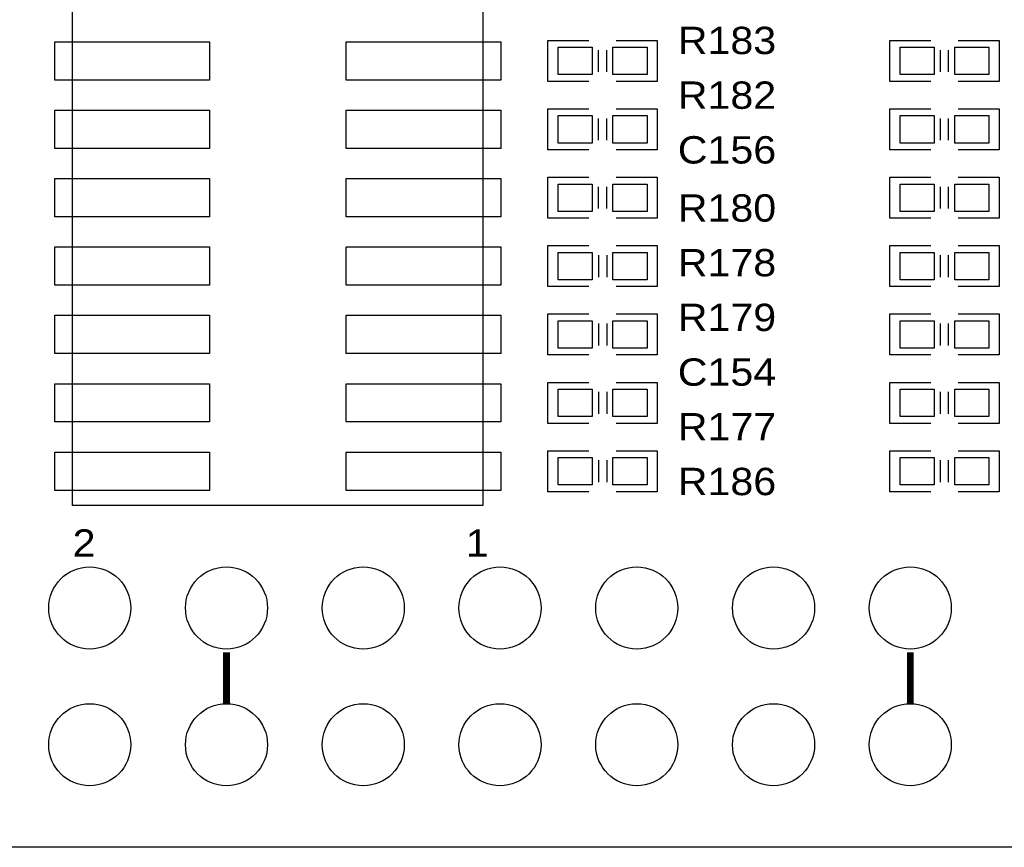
# Model space of a CAD drawing. Extents: x -14006 to 19506, y -9606 to 12409.
# Tile 16 of 29: x 6154 to 9034, y -377 to 2043. Entities that reach past the tile are written whole.
import ezdxf

# ---------------------------------------------------------------- set-up
doc = ezdxf.new("R2010")
doc.units = 0
doc.layers.add('1', color=7, linetype='CONTINUOUS')

# ---------------------------------------------------------------- blocks, each defined once
blk = doc.blocks.new('FIGURE_SQUARE')
blk.add_lwpolyline([(-0.5, -0.5), (-0.5, 0.5), (0.5, 0.5), (0.5, -0.5)], close=True)
blk = doc.blocks.new('FIGURE_CIRCLE')
blk.add_circle((0, 0), 0.5)

msp = doc.modelspace()

# ---------------------------------------------------------------- linework, layer by layer
at = {"layer": '1'}
msp.add_lwpolyline([(7508.6, 622.64), (6308.6, 622.64), (6308.6, 2622.64), (7508.6, 2622.64)], close=True, dxfattribs=at)
for points in [[(7818.6, 1862.64), (7698.6, 1862.64), (7698.6, 1982.64), (7818.6, 1982.64)], [(7898.6, 1982.64), (8018.6, 1982.64), (8018.6, 1862.64)], [(8818.6, 1862.64), (8698.6, 1862.64), (8698.6, 1982.64), (8818.6, 1982.64)], [(8898.6, 1982.64), (9018.6, 1982.64), (9018.6, 1862.64)], [(7846.6, 1890.64), (7846.6, 1954.64)], [(7870.6, 1890.64), (7870.6, 1954.64)], [(8846.6, 1890.64), (8846.6, 1954.64)], [(8870.6, 1890.64), (8870.6, 1954.64)], [(8018.6, 1862.64), (7898.6, 1862.64)], [(9018.6, 1862.64), (8898.6, 1862.64)], [(7818.6, 1662.64), (7698.6, 1662.64), (7698.6, 1782.64), (7818.6, 1782.64)], [(7898.6, 1782.64), (8018.6, 1782.64), (8018.6, 1662.64)], [(8818.6, 1662.64), (8698.6, 1662.64), (8698.6, 1782.64), (8818.6, 1782.64)], [(8898.6, 1782.64), (9018.6, 1782.64), (9018.6, 1662.64)], [(7846.6, 1690.64), (7846.6, 1754.64)], [(7870.6, 1690.64), (7870.6, 1754.64)], [(8846.6, 1690.64), (8846.6, 1754.64)], [(8870.6, 1690.64), (8870.6, 1754.64)], [(8018.6, 1662.64), (7898.6, 1662.64)], [(9018.6, 1662.64), (8898.6, 1662.64)], [(7818.6, 1462.64), (7698.6, 1462.64), (7698.6, 1582.64), (7818.6, 1582.64)], [(7898.6, 1582.64), (8018.6, 1582.64), (8018.6, 1462.64)], [(8818.6, 1462.64), (8698.6, 1462.64), (8698.6, 1582.64), (8818.6, 1582.64)], [(8898.6, 1582.64), (9018.6, 1582.64), (9018.6, 1462.64)], [(7846.6, 1490.64), (7846.6, 1554.64)], [(7870.6, 1490.64), (7870.6, 1554.64)], [(8846.6, 1490.64), (8846.6, 1554.64)], [(8870.6, 1490.64), (8870.6, 1554.64)], [(8018.6, 1462.64), (7898.6, 1462.64)], [(9018.6, 1462.64), (8898.6, 1462.64)], [(7818.6, 1262.64), (7698.6, 1262.64), (7698.6, 1382.64)], [(7698.6, 1382.64), (7818.6, 1382.64)], [(7898.6, 1382.64), (8018.6, 1382.64), (8018.6, 1262.64), (7898.6, 1262.64)], [(8818.6, 1262.64), (8698.6, 1262.64), (8698.6, 1382.64), (8818.6, 1382.64)], [(8898.6, 1382.64), (9018.6, 1382.64), (9018.6, 1262.64)], [(7846.6, 1354.64), (7846.6, 1290.64)], [(7870.6, 1354.64), (7870.6, 1290.64)], [(8846.6, 1290.64), (8846.6, 1354.64)], [(8870.6, 1290.64), (8870.6, 1354.64)], [(9018.6, 1262.64), (8898.6, 1262.64)], [(7698.6, 1182.64), (7818.6, 1182.64)], [(7818.6, 1062.64), (7698.6, 1062.64), (7698.6, 1182.64)], [(7898.6, 1182.64), (8018.6, 1182.64), (8018.6, 1062.64), (7898.6, 1062.64)], [(8818.6, 1062.64), (8698.6, 1062.64), (8698.6, 1182.64), (8818.6, 1182.64)], [(8898.6, 1182.64), (9018.6, 1182.64), (9018.6, 1062.64)], [(7846.6, 1154.64), (7846.6, 1090.64)], [(7870.6, 1154.64), (7870.6, 1090.64)], [(8846.6, 1090.64), (8846.6, 1154.64)], [(8870.6, 1090.64), (8870.6, 1154.64)], [(9018.6, 1062.64), (8898.6, 1062.64)], [(7818.6, 862.64), (7698.6, 862.64), (7698.6, 982.64)], [(7698.6, 982.64), (7818.6, 982.64)], [(7898.6, 982.64), (8018.6, 982.64), (8018.6, 862.64), (7898.6, 862.64)], [(8818.6, 862.64), (8698.6, 862.64), (8698.6, 982.64), (8818.6, 982.64)], [(8898.6, 982.64), (9018.6, 982.64), (9018.6, 862.64)], [(7846.6, 954.64), (7846.6, 890.64)], [(7870.6, 954.64), (7870.6, 890.64)], [(8846.6, 890.64), (8846.6, 954.64)], [(8870.6, 890.64), (8870.6, 954.64)], [(9018.6, 862.64), (8898.6, 862.64)], [(7818.6, 662.64), (7698.6, 662.64), (7698.6, 782.64)], [(7698.6, 782.64), (7818.6, 782.64)], [(7898.6, 782.64), (8018.6, 782.64), (8018.6, 662.64), (7898.6, 662.64)], [(8818.6, 662.64), (8698.6, 662.64), (8698.6, 782.64), (8818.6, 782.64)], [(8898.6, 782.64), (9018.6, 782.64), (9018.6, 662.64)], [(7846.6, 754.64), (7846.6, 690.64)], [(7870.6, 754.64), (7870.6, 690.64)], [(8846.6, 690.64), (8846.6, 754.64)], [(8870.6, 690.64), (8870.6, 754.64)], [(9018.6, 662.64), (8898.6, 662.64)], [(16458.6, -377.36), (5858.6, -377.36)]]:
    msp.add_lwpolyline(points, dxfattribs=at)
at = {"layer": '1', "const_width": 20}
for points in [[(6758.6, 42.64), (6758.6, 192.64)], [(8758.6, 42.64), (8758.6, 192.64)]]:
    msp.add_lwpolyline(points, dxfattribs=at)

# ---------------------------------------------------------------- block references
at = {"layer": '1'}
for name, p, xscale, yscale in [('FIGURE_SQUARE', (6482.6, 1922.64), 452, 112), ('FIGURE_SQUARE', (7334.6, 1922.64), 452, 112), ('FIGURE_SQUARE', (7778.6, 1922.64), 100, 80), ('FIGURE_SQUARE', (7938.6, 1922.64), 100, 80), ('FIGURE_SQUARE', (8778.6, 1922.64), 100, 80), ('FIGURE_SQUARE', (8938.6, 1922.64), 100, 80), ('FIGURE_SQUARE', (6482.6, 1722.64), 452, 112), ('FIGURE_SQUARE', (7334.6, 1722.64), 452, 112), ('FIGURE_SQUARE', (7778.6, 1722.64), 100, 80), ('FIGURE_SQUARE', (7938.6, 1722.64), 100, 80), ('FIGURE_SQUARE', (8778.6, 1722.64), 100, 80), ('FIGURE_SQUARE', (8938.6, 1722.64), 100, 80), ('FIGURE_SQUARE', (6482.6, 1522.64), 452, 112), ('FIGURE_SQUARE', (7334.6, 1522.64), 452, 112), ('FIGURE_SQUARE', (7778.6, 1522.64), 100, 80), ('FIGURE_SQUARE', (7938.6, 1522.64), 100, 80), ('FIGURE_SQUARE', (8778.6, 1522.64), 100, 80), ('FIGURE_SQUARE', (8938.6, 1522.64), 100, 80), ('FIGURE_SQUARE', (6482.6, 1322.64), 452, 112), ('FIGURE_SQUARE', (7334.6, 1322.64), 452, 112), ('FIGURE_SQUARE', (7778.6, 1322.64), 100, 80), ('FIGURE_SQUARE', (7938.6, 1322.64), 100, 80), ('FIGURE_SQUARE', (8778.6, 1322.64), 100, 80), ('FIGURE_SQUARE', (8938.6, 1322.64), 100, 80), ('FIGURE_SQUARE', (6482.6, 1122.64), 452, 112), ('FIGURE_SQUARE', (7334.6, 1122.64), 452, 112), ('FIGURE_SQUARE', (7778.6, 1122.64), 100, 80), ('FIGURE_SQUARE', (7938.6, 1122.64), 100, 80), ('FIGURE_SQUARE', (8778.6, 1122.64), 100, 80), ('FIGURE_SQUARE', (8938.6, 1122.64), 100, 80), ('FIGURE_SQUARE', (6482.6, 922.64), 452, 112), ('FIGURE_SQUARE', (7334.6, 922.64), 452, 112), ('FIGURE_SQUARE', (7778.6, 922.64), 100, 80), ('FIGURE_SQUARE', (7938.6, 922.64), 100, 80), ('FIGURE_SQUARE', (8778.6, 922.64), 100, 80), ('FIGURE_SQUARE', (8938.6, 922.64), 100, 80), ('FIGURE_SQUARE', (6482.6, 722.64), 452, 112), ('FIGURE_SQUARE', (7334.6, 722.64), 452, 112), ('FIGURE_SQUARE', (7778.6, 722.64), 100, 80), ('FIGURE_SQUARE', (7938.6, 722.64), 100, 80), ('FIGURE_SQUARE', (8778.6, 722.64), 100, 80), ('FIGURE_SQUARE', (8938.6, 722.64), 100, 80), ('FIGURE_CIRCLE', (6358.6, 322.64), 240, 240), ('FIGURE_CIRCLE', (6758.6, 322.64), 240, 240), ('FIGURE_CIRCLE', (7158.6, 322.64), 240, 240), ('FIGURE_CIRCLE', (7558.6, 322.64), 240, 240), ('FIGURE_CIRCLE', (7958.6, 322.64), 240, 240), ('FIGURE_CIRCLE', (8358.6, 322.64), 240, 240), ('FIGURE_CIRCLE', (8758.6, 322.64), 240, 240), ('FIGURE_CIRCLE', (6358.6, -77.36), 240, 240), ('FIGURE_CIRCLE', (6758.6, -77.36), 240, 240), ('FIGURE_CIRCLE', (7158.6, -77.36), 240, 240), ('FIGURE_CIRCLE', (7558.6, -77.36), 240, 240), ('FIGURE_CIRCLE', (7958.6, -77.36), 240, 240), ('FIGURE_CIRCLE', (8358.6, -77.36), 240, 240), ('FIGURE_CIRCLE', (8758.6, -77.36), 240, 240)]:
    msp.add_blockref(name, p, dxfattribs=dict(at, xscale=xscale, yscale=yscale))

# ---------------------------------------------------------------- texts
at = {"layer": '1', "width": 1.125}
for s, p in [('R183', (8078.6, 1942.64)), ('R182', (8078.6, 1782.64)), ('C156', (8078.6, 1622.64)), ('R180', (8078.6, 1452.64)), ('R178', (8078.6, 1292.64)), ('R179', (8078.6, 1132.64)), ('C154', (8078.6, 972.64)), ('R177', (8078.6, 812.64)), ('R186', (8078.6, 652.64)), ('2', (6308.6, 472.64)), ('1', (7458.6, 472.64))]:
    msp.add_text(s, height=80, dxfattribs=at).set_placement(p)

doc.saveas('drawing.dxf')
